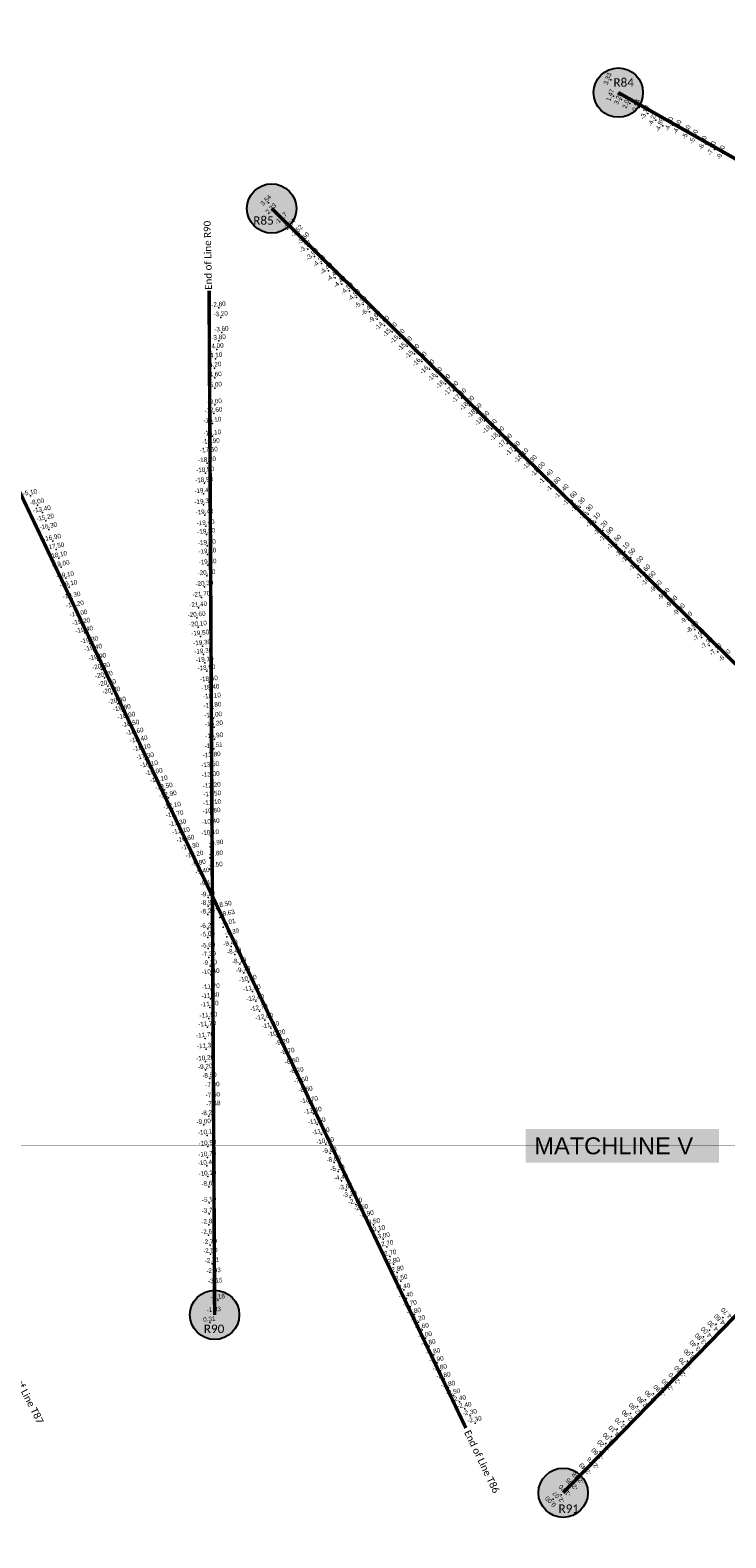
# Model space of a CAD drawing. Header units: feet. Extents: x 850675 to 1077306, y 463961 to 606658.
# Tile 14 of 77: x 934496 to 936469, y 507390 to 511666. Entities that reach past the tile are written whole.
import ezdxf
from ezdxf.enums import TextEntityAlignment as Align

# ---------------------------------------------------------------- set-up
doc = ezdxf.new("R2010")
doc.units = ezdxf.units.FT
doc.header["$MEASUREMENT"] = 0
doc.header["$XCLIPFRAME"] = 0
doc.header["$PDSIZE"] = 100
doc.linetypes.add('DASHED', pattern=[0.75, 0.5, -0.25])
for name, color, linetype in [('Circle', 253, 'Continuous'), ('ELEV8', 7, 'Continuous'), ('MATCHLINE', 7, 'DASHED'), ('Plan', 150, 'Continuous'), ('POINTS8', 7, 'Continuous'), ('Text', 255, 'Continuous')]:
    doc.layers.add(name, color=color, linetype=linetype)
doc.layers.add('MrSID', color=251, linetype='Continuous', transparency=0.2)
doc.styles.add('Legend', font='calibri.ttf')
doc.styles.add('MM-STANDARD', font='txt', dxfattribs={"height": 1})
doc.styles.get("Standard").update_dxf_attribs({"font": 'simplex.shx'})
picture_1 = doc.add_image_def('image1.sid', size_in_pixel=(6320, 6967))
picture_2 = doc.add_image_def('image11.jpg', size_in_pixel=(1570, 944))

# ---------------------------------------------------------------- blocks, each defined once
blk = doc.blocks.new('circle-block')
at = {"layer": 'Circle'}
h = blk.add_hatch(color=256, dxfattribs=at)
h.dxf.hatch_style = 1
edge = h.paths.add_edge_path()
edge.add_arc((945749.99, 597641.21), 70, 0, 360)
blk.add_circle((945749.99, 597641.21), 70, dxfattribs=at)

msp = doc.modelspace()

# ---------------------------------------------------------------- linework, layer by layer
at = {"layer": 'MATCHLINE', "color": 1, "const_width": 1, "flags": 128}
msp.add_lwpolyline([(963828.314, 508502.1039), (899094.3378, 508502.1039)], dxfattribs=at)
at = {"layer": 'Plan', "const_width": 10}
for points in [[(936164.27, 511489.16), (938991.5787, 509889.837)], [(935180.87, 511160.47), (937611, 508774.41)], [(935019.11, 508022.37), (935003.3, 510927.26)], [(934302.46, 510699.95), (935731.8487, 507701.3854)], [(936007.81, 507517.7), (938176.98, 509745.16)]]:
    msp.add_lwpolyline(points, dxfattribs=at)
at = {"layer": 'POINTS8', "color": 250, "linetype": 'Continuous', "lineweight": 0, "transparency": 33554687}
for p in [(936143.203, 511525.122, 3.326), (936150.702, 511478.776, 1.473), (936173.105, 511469.477, 3.201), (936196.998, 511458.075, 1.995), (936223.4, 511447.354, -0.538), (936248.03, 511429.874, -3.096), (936270.442, 511410.698, -4.234), (936290.733, 511394.517, -4.885), (936317.55, 511396.7, -4.6), (936340.99, 511388.3, -4.8), (936366.65, 511373.83, -5.3), (936387.56, 511360.9, -5.5), (936413.03, 511343.34, -6), (936438.5, 511327.82, -7.2), (936464.59, 511316.14, -9.6), (935171.597, 511176.791, 3.54), (935186.038, 511153.047, 2.333), (935214.385, 511125.393, -1.168), (935238.099, 511106.622, -2.638), (935259.126, 511089.84, -3.518), (935277.796, 511068.667, -3.595), (935283.7708, 511045.3661, -3.7678), (935302.36, 511023.95, -3.9), (935321.9, 511004.31, -4.3), (935342.48, 510983.68, -4.4), (935361.03, 510963.76, -4.4), (935380.35, 510945.7, -4.4), (935401.38, 510927.07, -4.5), (935030.78, 510878.74, -2.8), (935421.3, 510907.7, -4.8), (935440.32, 510887.96, -5.3), (935458.71, 510867.25, -6.4), (935036.95, 510851.71, -3.2), (935479.93, 510846.59, -9.6), (935500.77, 510828.68, -14), (935031.15, 510785.35, -3.8), (935039.11, 510808.79, -3.6), (935522.96, 510810.4, -15.1), (935544.39, 510791.36, -15.2), (935025.1, 510760.84, -4), (935565.28, 510770.17, -15.3), (935586.23, 510748.52, -15.6), (935018.81, 510707.93, -4.2), (935021.1, 510734.43, -4.1), (935607.17, 510726.67, -16), (935628.89, 510704.69, -16.1), (935019.6, 510679.78, -4.6), (935650.73, 510683.58, -16.4), (935673.59, 510662.98, -16.9), (935020.06, 510650.73, -5), (935696.54, 510643.12, -17), (935719.52, 510622.84, -17.4), (935016.49, 510578.99, -12.6), (935019.96, 510603.27, -9), (935741.71, 510601.87, -18), (935762.9, 510580.34, -18.5), (935013.23, 510550.86, -15.1), (935784.42, 510558.35, -18.6), (935805.9, 510535.75, -18.6), (935009.11, 510490.8, -16.9), (935013.02, 510514.55, -16.1), (935826.91, 510514.9, -18), (935848.88, 510494.36, -17.9), (934998.25, 510438.61, -18.2), (935003.37, 510466.07, -17.5), (935871.9, 510473.1, -17.8), (935895.64, 510452.82, -18.1), (934992.94, 510409.96, -18.5), (935919.57, 510433.58, -18.3), (935942.87, 510413.99, -18), (934990.1, 510381.32, -18.9), (935965.34, 510392.8, -17.4), (935987, 510371.34, -16.8), (934496.75, 510345.06, -5.1), (934516.98, 510319.31, -8), (934987.68, 510351.04, -19.4), (934987.94, 510320.06, -19.3), (936009.72, 510351.12, -16.4), (936033.12, 510330.94, -15.6), (936056.38, 510313.19, -15.3), (934530.72, 510297.94, -13.4), (934540.05, 510274.54, -15.2), (934991.11, 510290.2, -19.4), (936078.72, 510293.46, -15.3), (936099.65, 510270.5, -15.1), (934548.76, 510249.97, -16.3), (934994.3, 510259.71, -19.4), (934995.74, 510235.35, -19.3), (936120.4, 510247.46, -14.2), (936136.65, 510229.31, -13.9), (934559.63, 510217.36, -16.9), (934569.12, 510193.4, -17.5), (934997.81, 510203.97, -19.1), (936158.78, 510207.34, -13.6), (936182.3, 510186.24, -13.1), (934576.82, 510168.45, -18.1), (934584.07, 510142.79, -19), (934999.12, 510179.52, -19.2), (934999.68, 510148.65, -19.8), (936199.39, 510169.35, -12.5), (936221.47, 510147.11, -11.6), (934596.51, 510111.48, -19.1), (934996.79, 510118.17, -20.1), (936241.54, 510123.22, -11.6), (936256.52, 510104.27, -10.9), (934605.95, 510086.73, -19.1), (934614.93, 510053.65, -19.3), (934982.05, 510057.08, -21.7), (934990.71, 510087.18, -20.3), (936277.44, 510081.83, -9.6), (936299.84, 510060.04, -9.4), (934624.42, 510028.3, -19.2), (934973.33, 510027.5, -21.4), (936321.9, 510037.9, -9.6), (936343.26, 510016.06, -9.3), (934634.49, 510002.53, -19), (934642.23, 509979.3, -19.2), (934968.61, 509999.39, -20.6), (934972.38, 509972.64, -20.1), (936363.99, 509992.89, -9.1), (934650.69, 509956.56, -19.4), (934665.07, 509927.09, -19.3), (934978.96, 509946.91, -19.5), (936381.03, 509966.59, -8.6), (936400, 509943.77, -7.9), (934676.07, 509905.47, -19.4), (934984.48, 509919.37, -19.3), (934987.65, 509895.54, -19.3), (936422.41, 509921.33, -7.3), (936446.93, 509903.09, -7.1), (934687.74, 509879.39, -19.9), (934698.55, 509852.57, -20.3), (934991.48, 509871.83, -19.1), (934996.78, 509848.35, -18.9), (934706.51, 509828.87, -20.7), (934715.62, 509805.6, -20.7), (935003.51, 509816.96, -18.5), (934727.38, 509784.1, -20.7), (934744.05, 509755.4, -20.4), (935007.96, 509792.95, -18.4), (935012, 509768.45, -18.1), (934757.41, 509734.47, -19.8), (934770.24, 509712.61, -18.9), (935013.71, 509742.46, -17.8), (935015.64, 509714.77, -17), (934781.74, 509690.03, -18.5), (935018, 509689.7, -16.2), (934793.92, 509667.6, -18.6), (934805.35, 509645.33, -18.4), (935017.2083, 509628.0438, -14.5086), (935018.62, 509655.74, -14.9), (934814.03, 509621.84, -18.1), (934823.3, 509597.62, -17.3), (935011.62, 509601.58, -13.8), (934834.61, 509574.89, -16.1), (934847.98, 509553.17, -15), (935007.11, 509573.87, -13.5), (935008.74, 509545.95, -13), (934862.37, 509532.28, -14.1), (934876.49, 509511.77, -13.5), (935011.66, 509514.84, -12.2), (934887.91, 509489.13, -12.9), (934899.72, 509457.65, -12.1), (935012.7, 509466.56, -11.1), (935012.95, 509490.73, -11.5), (934907.15, 509433.35, -11.7), (935008.63, 509412.03, -10.4), (935011.16, 509442.6, -10.8), (934915.05, 509408.51, -11.3), (934925.23, 509385.86, -11.1), (935007.0385, 509380.982, -10.1), (934937.9, 509363.57, -10.6), (934951.25, 509341.76, -10.3), (935006.0769, 509349.5627, -9.9), (934963.67, 509319.05, -10.2), (934975.28, 509295.12, -9.8), (935004.4063, 509286.8498, -9.5), (935005.2253, 509318.6311, -9.8), (934985.79, 509271.66, -9.4), (934998.66, 509238.82, -9.1), (935000.7822, 509206.643, -9.2), (935000.0629, 509157.8655, -8.2), (935000.4493, 509182.0655, -8.9), (935024.45, 509174.68, -8.5), (934999.5382, 509116.955, -6.2), (935033.4737, 509149.7448, -8.6293), (935043.6965, 509122.0194, -9.0116), (935000.1518, 509092.7867, -5), (935053.9194, 509094.294, -9.3938), (935001.1699, 509061.1092, -5.6), (935003.0475, 509036.2677, -7.3), (935065.56, 509067.13, -9.4), (935076.1, 509044.81, -8.4), (935006.0324, 509011.6651, -9.2), (935008.5485, 508986.3822, -10.4), (935090.15, 509017.37, -8.1), (935101.61, 508992.15, -9.7), (935009.0856, 508943.8542, -11.7), (935114.96, 508966.78, -10.4), (935007.5829, 508918.9138, -11.8), (935126.18, 508939.85, -11.5), (935135.92, 508911.95, -12.4), (935002.2513, 508863.2283, -11.5), (935005.6513, 508894.5881, -11.6), (935146.3, 508883.9, -12.7), (935161.38, 508858.7, -12), (934998.4262, 508838.2544, -11.7), (935178.86, 508835.43, -11.3), (934992.5759, 508806.6629, -11.7), (934995.1612, 508776.3281, -11.3), (935196.32, 508811.75, -10.2), (935212.78, 508787, -9.2), (934992.9477, 508741.354, -10.2), (935227.17, 508760.56, -8.7), (935239.96, 508733.01, -8.5), (934993.2774, 508716.945, -9.2), (935005.2074, 508692.3748, -8.5), (935252.8, 508705.96, -8.2), (935013.6072, 508665.4321, -7.9), (935266.27, 508679.42, -7.6), (935278.49, 508652.04, -8.8), (935014.7082, 508636.6251, -7.5), (935016.0755, 508611.8197, -7.4844), (935288.55, 508622.44, -10.7), (934988.85, 508560.94, -9), (935002.1339, 508585.7653, -8.2605), (935299.22, 508592.41, -11.4), (935310.29, 508562.56, -11.5), (934997.75, 508531.36, -10.1), (935321.77, 508533.92, -11.2), (934999.61, 508500.37, -10.9), (935334.09, 508506.51, -10.5), (935346.6, 508479.83, -9), (934997.25, 508444.81, -10.4), (934998.88, 508468.95, -10.7), (935358.39, 508454.57, -8), (935369.41, 508428.56, -5.3), (934999.38, 508414.66, -10.1), (935002.86, 508385.55, -8.6), (935379.29, 508402.86, -4.4), (935391.8882, 508376.1301, -3.6736), (935403.74, 508355.14, -3.2), (935003.48, 508308.76, -3.7), (935003.95, 508340.02, -5.1), (935419.45, 508335.41, -2.9), (935435.92, 508317.38, -2.5), (935451.93, 508299.47, -2.9), (935002.7, 508277.92, -2.8), (935469.89, 508277.32, -3.5), (935484.16, 508257.6, -3.1), (935002.13, 508248.45, -2.6), (935006.1071, 508220.2702, -2.7), (935497.51, 508237.19, -3), (935507.51, 508215, -2.7), (935007.6829, 508194.8463, -2.5), (935516.19, 508187.94, -2.7), (935012.1013, 508167.4988, -2.7062), (935016.8144, 508138.3271, -2.9261), (935526.07, 508165.85, -2.8), (935537, 508142.62, -2.8), (935021.5275, 508109.1554, -3.146), (935547.48, 508117.97, -2.5), (935555.43, 508092.99, -2.4), (935028.562, 508064.045, -3.184), (935563.44, 508068.54, -2.4), (935573.99, 508045, -2.7), (935005.018, 508000.331, 0.312), (935017.579, 508027.624, -1.829), (935585.78, 508023.21, -2.8), (935597.71, 508002.08, -3.2), (936460.4, 508014.63, -4.6), (935608.09, 507979.99, -3.6), (936405.96, 507960.32, -3.8), (936423.1, 507978.58, -4), (936441.7, 507996.22, -4.3), (935617, 507956.35, -3), (935627.28, 507934.01, -2.8), (936374.63, 507915.48, -3), (936390.89, 507940.34, -3.4), (935640.47, 507908.74, -2.8), (935650.22, 507886.3, -2.9), (936360.72, 507891.03, -2.7), (935659.49, 507863.18, -2.8), (935669.79, 507841.07, -2.8), (936311.48, 507830.2, -2.6), (936331.55, 507848.28, -2.7), (936347.17, 507868.39, -2.6), (935682.82, 507815.99, -2.8), (935697.01, 507793.94, -2.5), (936263.94, 507798.19, -2.9), (936288.32, 507814.4, -2.8), (935713.53, 507775.62, -2.4), (935729.13, 507756.07, -2.4), (936218.78, 507762.52, -2.8), (936241.21, 507780.98, -2.8), (935744.44, 507736.01, -2.3), (935757.82, 507715.6, -2.3), (936178.9, 507720.28, -3.7), (936198.53, 507742.23, -2.9), (936144.68, 507677.75, -4), (936161.2, 507698.31, -4.1), (936112.34, 507634.26, -2.6), (936129.3, 507657.67, -3.2), (936077.75, 507592.0157, -2.487), (936099.6797, 507608.698, -2.755), (936019.9938, 507530.779, -1.702), (936039.8025, 507549.3264, -2.045), (936056.9445, 507566.297, -2.475), (935979.16, 507499.93), (936002.1679, 507512.301, -2.073)]:
    msp.add_point(p, dxfattribs=at)

# ---------------------------------------------------------------- block references
at = {"layer": 'Circle'}
for p in [(-9585.72, -86152.05), (-10569.12, -86480.74), (-10730.88, -89618.84), (-9742.18, -90123.51, 0.38)]:
    msp.add_blockref('circle-block', p, dxfattribs=at)

# ---------------------------------------------------------------- texts
at = {"layer": 'ELEV8', "color": 18, "true_color": 0x000000, "transparency": 33554687, "style": 'MM-STANDARD'}
for s, rotation, p in [('3.33', 70, (936143.203, 511525.122, 3.326)), ('1.47', 70, (936150.702, 511478.776, 1.473)), ('3.20', 70, (936173.105, 511469.477, 3.201)), ('2.00', 70, (936196.998, 511458.075, 1.995)), ('-0.54', 70, (936223.4, 511447.354, -0.538)), ('-3.10', 70, (936248.03, 511429.874, -3.096)), ('-4.23', 70, (936270.442, 511410.698, -4.234)), ('-4.89', 70, (936290.733, 511394.517, -4.885)), ('-4.60', 70, (936317.55, 511396.7, -4.6)), ('-4.80', 70, (936340.99, 511388.3, -4.8)), ('-5.30', 70, (936366.65, 511373.83, -5.3)), ('-5.50', 70, (936387.56, 511360.9, -5.5)), ('-6.00', 70, (936413.03, 511343.34, -6)), ('-7.20', 70, (936438.5, 511327.82, -7.2)), ('-9.60', 70, (936464.59, 511316.14, -9.6)), ('3.54', 45, (935171.597, 511176.791, 3.54)), ('2.33', 45, (935186.038, 511153.047, 2.333)), ('-1.17', 45, (935214.385, 511125.393, -1.168)), ('-2.64', 45, (935238.099, 511106.622, -2.638)), ('-3.52', 45, (935259.126, 511089.84, -3.518)), ('-3.60', 45, (935277.796, 511068.667, -3.595)), ('-3.77', 45, (935283.7708, 511045.3661, -3.7678)), ('-3.90', 45, (935302.36, 511023.95, -3.9)), ('-4.30', 45, (935321.9, 511004.31, -4.3)), ('-4.40', 45, (935342.48, 510983.68, -4.4)), ('-4.40', 45, (935361.03, 510963.76, -4.4)), ('-4.40', 45, (935380.35, 510945.7, -4.4)), ('-4.50', 45, (935401.38, 510927.07, -4.5)), ('-4.80', 45, (935421.3, 510907.7, -4.8)), ('-5.30', 45, (935440.32, 510887.96, -5.3)), ('-2.80', 5, (935030.78, 510878.74, -2.8)), ('-3.20', 5, (935036.95, 510851.71, -3.2)), ('-6.40', 45, (935458.71, 510867.25, -6.4)), ('-9.60', 45, (935479.93, 510846.59, -9.6)), ('-3.60', 5, (935039.11, 510808.79, -3.6)), ('-14.00', 45, (935500.77, 510828.68, -14)), ('-15.10', 45, (935522.96, 510810.4, -15.1)), ('-3.80', 5, (935031.15, 510785.35, -3.8)), ('-15.20', 45, (935544.39, 510791.36, -15.2)), ('-15.30', 45, (935565.28, 510770.17, -15.3)), ('-4.10', 5, (935021.1, 510734.43, -4.1)), ('-4.00', 5, (935025.1, 510760.84, -4)), ('-15.60', 45, (935586.23, 510748.52, -15.6)), ('-16.00', 45, (935607.17, 510726.67, -16)), ('-4.20', 5, (935018.81, 510707.93, -4.2)), ('-4.60', 5, (935019.6, 510679.78, -4.6)), ('-16.10', 45, (935628.89, 510704.69, -16.1)), ('-16.40', 45, (935650.73, 510683.58, -16.4)), ('-5.00', 5, (935020.06, 510650.73, -5)), ('-16.90', 45, (935673.59, 510662.98, -16.9)), ('-17.00', 45, (935696.54, 510643.12, -17)), ('-9.00', 5, (935019.96, 510603.27, -9)), ('-17.40', 45, (935719.52, 510622.84, -17.4)), ('-18.00', 45, (935741.71, 510601.87, -18)), ('-18.50', 45, (935762.9, 510580.34, -18.5)), ('-15.10', 5, (935013.23, 510550.86, -15.1)), ('-12.60', 5, (935016.49, 510578.99, -12.6)), ('-18.60', 45, (935784.42, 510558.35, -18.6)), ('-16.10', 5, (935013.02, 510514.55, -16.1)), ('-18.60', 45, (935805.9, 510535.75, -18.6)), ('-18.00', 45, (935826.91, 510514.9, -18)), ('-17.50', 5, (935003.37, 510466.07, -17.5)), ('-16.90', 5, (935009.11, 510490.8, -16.9)), ('-17.90', 45, (935848.88, 510494.36, -17.9)), ('-17.80', 45, (935871.9, 510473.1, -17.8)), ('-18.10', 45, (935895.64, 510452.82, -18.1)), ('-18.20', 5, (934998.25, 510438.61, -18.2)), ('-18.30', 45, (935919.57, 510433.58, -18.3)), ('-18.00', 45, (935942.87, 510413.99, -18)), ('-18.90', 5, (934990.1, 510381.32, -18.9)), ('-18.50', 5, (934992.94, 510409.96, -18.5)), ('-17.40', 45, (935965.34, 510392.8, -17.4)), ('-16.80', 45, (935987, 510371.34, -16.8)), ('-5.10', 10, (934496.75, 510345.06, -5.1)), ('-19.40', 5, (934987.68, 510351.04, -19.4)), ('-16.40', 45, (936009.72, 510351.12, -16.4)), ('-15.60', 45, (936033.12, 510330.94, -15.6)), ('-8.00', 10, (934516.98, 510319.31, -8)), ('-13.40', 10, (934530.72, 510297.94, -13.4)), ('-19.30', 5, (934987.94, 510320.06, -19.3)), ('-19.40', 5, (934991.11, 510290.2, -19.4)), ('-15.30', 45, (936056.38, 510313.19, -15.3)), ('-15.30', 45, (936078.72, 510293.46, -15.3)), ('-15.20', 10, (934540.05, 510274.54, -15.2)), ('-16.30', 10, (934548.76, 510249.97, -16.3)), ('-19.40', 5, (934994.3, 510259.71, -19.4)), ('-15.10', 45, (936099.65, 510270.5, -15.1)), ('-14.20', 45, (936120.4, 510247.46, -14.2)), ('-16.90', 10, (934559.63, 510217.36, -16.9)), ('-19.30', 5, (934995.74, 510235.35, -19.3)), ('-13.90', 45, (936136.65, 510229.31, -13.9)), ('-13.60', 45, (936158.78, 510207.34, -13.6)), ('-17.50', 10, (934569.12, 510193.4, -17.5)), ('-18.10', 10, (934576.82, 510168.45, -18.1)), ('-19.10', 5, (934997.81, 510203.97, -19.1)), ('-19.20', 5, (934999.12, 510179.52, -19.2)), ('-13.10', 45, (936182.3, 510186.24, -13.1)), ('-12.50', 45, (936199.39, 510169.35, -12.5)), ('-19.00', 10, (934584.07, 510142.79, -19)), ('-19.80', 5, (934999.68, 510148.65, -19.8)), ('-11.60', 45, (936221.47, 510147.11, -11.6)), ('-11.60', 45, (936241.54, 510123.22, -11.6)), ('-19.10', 10, (934596.51, 510111.48, -19.1)), ('-19.10', 10, (934605.95, 510086.73, -19.1)), ('-20.30', 5, (934990.71, 510087.18, -20.3)), ('-20.10', 5, (934996.79, 510118.17, -20.1)), ('-10.90', 45, (936256.52, 510104.27, -10.9)), ('-9.60', 45, (936277.44, 510081.83, -9.6)), ('-19.30', 10, (934614.93, 510053.65, -19.3)), ('-21.70', 5, (934982.05, 510057.08, -21.7)), ('-9.40', 45, (936299.84, 510060.04, -9.4)), ('-9.60', 45, (936321.9, 510037.9, -9.6)), ('-19.20', 10, (934624.42, 510028.3, -19.2)), ('-19.00', 10, (934634.49, 510002.53, -19)), ('-20.60', 5, (934968.61, 509999.39, -20.6)), ('-21.40', 5, (934973.33, 510027.5, -21.4)), ('-9.30', 45, (936343.26, 510016.06, -9.3)), ('-9.10', 45, (936363.99, 509992.89, -9.1)), ('-19.20', 10, (934642.23, 509979.3, -19.2)), ('-19.40', 10, (934650.69, 509956.56, -19.4)), ('-20.10', 5, (934972.38, 509972.64, -20.1)), ('-8.60', 45, (936381.03, 509966.59, -8.6)), ('-7.90', 45, (936400, 509943.77, -7.9)), ('-19.30', 10, (934665.07, 509927.09, -19.3)), ('-19.40', 10, (934676.07, 509905.47, -19.4)), ('-19.50', 5, (934978.96, 509946.91, -19.5)), ('-19.30', 5, (934984.48, 509919.37, -19.3)), ('-7.30', 45, (936422.41, 509921.33, -7.3)), ('-7.10', 45, (936446.93, 509903.09, -7.1)), ('-19.90', 10, (934687.74, 509879.39, -19.9)), ('-19.30', 5, (934987.65, 509895.54, -19.3)), ('-19.10', 5, (934991.48, 509871.83, -19.1)), ('-6.60', 45, (936472.49, 509885.87, -6.6)), ('-20.30', 10, (934698.55, 509852.57, -20.3)), ('-20.70', 10, (934706.51, 509828.87, -20.7)), ('-18.90', 5, (934996.78, 509848.35, -18.9)), ('-20.70', 10, (934715.62, 509805.6, -20.7)), ('-20.70', 10, (934727.38, 509784.1, -20.7)), ('-18.50', 5, (935003.51, 509816.96, -18.5)), ('-18.40', 5, (935007.96, 509792.95, -18.4)), ('-20.40', 10, (934744.05, 509755.4, -20.4)), ('-19.80', 10, (934757.41, 509734.47, -19.8)), ('-18.10', 5, (935012, 509768.45, -18.1)), ('-17.80', 5, (935013.71, 509742.46, -17.8)), ('-18.90', 10, (934770.24, 509712.61, -18.9)), ('-18.50', 10, (934781.74, 509690.03, -18.5)), ('-17.00', 5, (935015.64, 509714.77, -17)), ('-18.60', 10, (934793.92, 509667.6, -18.6)), ('-16.20', 5, (935018, 509689.7, -16.2)), ('-14.90', 5, (935018.62, 509655.74, -14.9)), ('-18.40', 10, (934805.35, 509645.33, -18.4)), ('-18.10', 10, (934814.03, 509621.84, -18.1)), ('-14.51', 5, (935017.2083, 509628.0438, -14.5086)), ('-17.30', 10, (934823.3, 509597.62, -17.3)), ('-16.10', 10, (934834.61, 509574.89, -16.1)), ('-13.50', 5, (935007.11, 509573.87, -13.5)), ('-13.80', 5, (935011.62, 509601.58, -13.8)), ('-15.00', 10, (934847.98, 509553.17, -15)), ('-14.10', 10, (934862.37, 509532.28, -14.1)), ('-13.00', 5, (935008.74, 509545.95, -13)), ('-13.50', 10, (934876.49, 509511.77, -13.5)), ('-12.90', 10, (934887.91, 509489.13, -12.9)), ('-12.20', 5, (935011.66, 509514.84, -12.2)), ('-11.50', 5, (935012.95, 509490.73, -11.5)), ('-12.10', 10, (934899.72, 509457.65, -12.1)), ('-11.70', 10, (934907.15, 509433.35, -11.7)), ('-10.80', 5, (935011.16, 509442.6, -10.8)), ('-11.10', 5, (935012.7, 509466.56, -11.1)), ('-11.30', 10, (934915.05, 509408.51, -11.3)), ('-10.40', 5, (935008.63, 509412.03, -10.4)), ('-11.10', 10, (934925.23, 509385.86, -11.1)), ('-10.60', 10, (934937.9, 509363.57, -10.6)), ('-10.10', 5, (935007.0385, 509380.982, -10.1)), ('-9.90', 5, (935024.1517, 509352.3415, -9.9)), ('-10.30', 10, (934951.25, 509341.76, -10.3)), ('-10.20', 10, (934963.67, 509319.05, -10.2)), ('-9.80', 5, (935023.3001, 509321.4099, -9.8)), ('-9.80', 10, (934975.28, 509295.12, -9.8)), ('-9.40', 10, (934985.79, 509271.66, -9.4)), ('-9.50', 5, (935022.4811, 509289.6286, -9.5)), ('-9.10', 10, (934998.66, 509238.82, -9.1)), ('-8.90', 5, (935000.4493, 509182.0655, -8.9)), ('-9.20', 5, (935000.7822, 509206.643, -9.2)), ('-8.50', 10, (935048.7843, 509177.2856, -8.5)), ('-8.20', 5, (935000.0629, 509157.8655, -8.2)), ('-8.63', 10, (935057.808, 509152.3504, -8.6293)), ('-6.20', 5, (934999.5382, 509116.955, -6.2)), ('-9.01', 10, (935059.7749, 509126.7961, -9.0116)), ('-9.39', 10, (935069.9978, 509099.0707, -9.3938)), ('-5.00', 5, (935000.1518, 509092.7867, -5)), ('-5.60', 5, (935001.1699, 509061.1092, -5.6)), ('-9.40', 10, (935065.56, 509067.13, -9.4)), ('-7.30', 5, (935003.0475, 509036.2677, -7.3)), ('-9.20', 5, (935006.0324, 509011.6651, -9.2)), ('-8.40', 10, (935076.1, 509044.81, -8.4)), ('-8.10', 10, (935090.15, 509017.37, -8.1)), ('-10.40', 5, (935008.5485, 508986.3822, -10.4)), ('-9.70', 10, (935101.61, 508992.15, -9.7)), ('-10.40', 10, (935114.96, 508966.78, -10.4)), ('-11.70', 5, (935009.0856, 508943.8542, -11.7)), ('-11.50', 10, (935126.18, 508939.85, -11.5)), ('-11.60', 5, (935005.6513, 508894.5881, -11.6)), ('-11.80', 5, (935007.5829, 508918.9138, -11.8)), ('-12.40', 10, (935135.92, 508911.95, -12.4)), ('-12.70', 10, (935146.3, 508883.9, -12.7)), ('-11.70', 5, (934998.4262, 508838.2544, -11.7)), ('-11.50', 5, (935002.2513, 508863.2283, -11.5)), ('-12.00', 10, (935161.38, 508858.7, -12)), ('-11.30', 10, (935178.86, 508835.43, -11.3)), ('-11.70', 5, (934992.5759, 508806.6629, -11.7)), ('-10.20', 10, (935196.32, 508811.75, -10.2)), ('-11.30', 5, (934995.1612, 508776.3281, -11.3)), ('-9.20', 10, (935212.78, 508787, -9.2)), ('-8.70', 10, (935227.17, 508760.56, -8.7)), ('-10.20', 5, (934992.9477, 508741.354, -10.2)), ('-9.20', 5, (934993.2774, 508716.945, -9.2)), ('-8.50', 10, (935239.96, 508733.01, -8.5)), ('-8.50', 5, (935005.2074, 508692.3748, -8.5)), ('-7.90', 5, (935013.6072, 508665.4321, -7.9)), ('-8.20', 10, (935252.8, 508705.96, -8.2)), ('-7.60', 10, (935266.27, 508679.42, -7.6)), ('-7.50', 5, (935014.7082, 508636.6251, -7.5)), ('-8.80', 10, (935278.49, 508652.04, -8.8)), ('-10.70', 10, (935288.55, 508622.44, -10.7)), ('-8.26', 5, (935002.1339, 508585.7653, -8.2605)), ('-7.48', 5, (935016.0755, 508611.8197, -7.4844)), ('-11.40', 10, (935299.22, 508592.41, -11.4)), ('-9.00', 5, (934988.85, 508560.94, -9)), ('-11.50', 10, (935310.29, 508562.56, -11.5)), ('-10.10', 5, (934997.75, 508531.36, -10.1)), ('-10.90', 5, (934999.61, 508500.37, -10.9)), ('-11.20', 10, (935321.77, 508533.92, -11.2)), ('-10.50', 10, (935334.09, 508506.51, -10.5)), ('-10.70', 5, (934998.88, 508468.95, -10.7)), ('-9.00', 10, (935346.6, 508479.83, -9)), ('-8.00', 10, (935358.39, 508454.57, -8)), ('-10.40', 5, (934997.25, 508444.81, -10.4)), ('-10.10', 5, (934999.38, 508414.66, -10.1)), ('-5.30', 10, (935369.41, 508428.56, -5.3)), ('-8.60', 5, (935002.86, 508385.55, -8.6)), ('-4.40', 10, (935379.29, 508402.86, -4.4)), ('-3.67', 10, (935391.8882, 508376.1301, -3.6736)), ('-5.10', 5, (935003.95, 508340.02, -5.1)), ('-3.20', 10, (935403.74, 508355.14, -3.2)), ('-2.90', 10, (935419.45, 508335.41, -2.9)), ('-3.70', 5, (935003.48, 508308.76, -3.7)), ('-2.50', 10, (935435.92, 508317.38, -2.5)), ('-2.90', 10, (935451.93, 508299.47, -2.9)), ('-2.60', 5, (935002.13, 508248.45, -2.6)), ('-2.80', 5, (935002.7, 508277.92, -2.8)), ('-3.50', 10, (935469.89, 508277.32, -3.5)), ('-3.10', 10, (935484.16, 508257.6, -3.1)), ('-3.00', 10, (935497.51, 508237.19, -3)), ('-2.70', 5, (935006.1071, 508220.2702, -2.7)), ('-2.70', 10, (935507.51, 508215, -2.7)), ('-2.50', 5, (935007.6829, 508194.8463, -2.5)), ('-2.71', 5, (935012.1013, 508167.4988, -2.7062)), ('-2.70', 10, (935516.19, 508187.94, -2.7)), ('-2.80', 10, (935526.07, 508165.85, -2.8)), ('-2.93', 5, (935016.8144, 508138.3271, -2.9261)), ('-2.80', 10, (935537, 508142.62, -2.8)), ('-2.50', 10, (935547.48, 508117.97, -2.5)), ('-3.15', 5, (935021.5275, 508109.1554, -3.146)), ('-2.40', 10, (935555.43, 508092.99, -2.4)), ('-2.40', 10, (935563.44, 508068.54, -2.4)), ('-1.83', 5, (935017.579, 508027.624, -1.829)), ('-3.18', 5, (935028.562, 508064.045, -3.184)), ('-2.70', 10, (935573.99, 508045, -2.7)), ('-2.80', 10, (935585.78, 508023.21, -2.8)), ('-4.70', 135, (936480.08, 508032.84, -4.7)), ('0.31', 5, (935005.018, 508000.331, 0.312)), ('-3.20', 10, (935597.71, 508002.08, -3.2)), ('-3.60', 10, (935608.09, 507979.99, -3.6)), ('-4.30', 135, (936441.7, 507996.22, -4.3)), ('-4.60', 135, (936460.4, 508014.63, -4.6)), ('-3.00', 10, (935617, 507956.35, -3)), ('-3.80', 135, (936405.96, 507960.32, -3.8)), ('-4.00', 135, (936423.1, 507978.58, -4)), ('-2.80', 10, (935627.28, 507934.01, -2.8)), ('-2.80', 10, (935640.47, 507908.74, -2.8)), ('-3.00', 135, (936374.63, 507915.48, -3)), ('-3.40', 135, (936390.89, 507940.34, -3.4)), ('-2.90', 10, (935650.22, 507886.3, -2.9)), ('-2.80', 10, (935659.49, 507863.18, -2.8)), ('-2.60', 135, (936347.17, 507868.39, -2.6)), ('-2.70', 135, (936360.72, 507891.03, -2.7)), ('-2.80', 10, (935669.79, 507841.07, -2.8)), ('-2.80', 10, (935682.82, 507815.99, -2.8)), ('-2.60', 135, (936311.48, 507830.2, -2.6)), ('-2.70', 135, (936331.55, 507848.28, -2.7)), ('-2.50', 10, (935697.01, 507793.94, -2.5)), ('-2.40', 10, (935713.53, 507775.62, -2.4)), ('-2.80', 135, (936241.21, 507780.98, -2.8)), ('-2.90', 135, (936263.94, 507798.19, -2.9)), ('-2.80', 135, (936288.32, 507814.4, -2.8)), ('-2.40', 10, (935729.13, 507756.07, -2.4)), ('-2.30', 10, (935744.44, 507736.01, -2.3)), ('-2.90', 135, (936198.53, 507742.23, -2.9)), ('-2.80', 135, (936218.78, 507762.52, -2.8)), ('-2.30', 10, (935757.82, 507715.6, -2.3)), ('-4.10', 135, (936161.2, 507698.31, -4.1)), ('-3.70', 135, (936178.9, 507720.28, -3.7)), ('-3.20', 135, (936129.3, 507657.67, -3.2)), ('-4.00', 135, (936144.68, 507677.75, -4)), ('-2.76', 135, (936099.6797, 507608.698, -2.755)), ('-2.60', 135, (936112.34, 507634.26, -2.6)), ('-2.48', 135, (936056.9445, 507566.297, -2.475)), ('-2.49', 135, (936077.75, 507592.0157, -2.487)), ('-1.70', 135, (936019.9938, 507530.779, -1.702)), ('-2.05', 135, (936039.8025, 507549.3264, -2.045)), ('0.00', 135, (935979.16, 507499.93)), ('-2.07', 135, (936002.1679, 507512.301, -2.073))]:
    msp.add_text(s, height=13, rotation=rotation, dxfattribs=at).set_placement(p, align=Align.BOTTOM_CENTER)
at = {"layer": 'MATCHLINE', "color": 1, "insert": (935925.8474, 508525.852), "char_height": 48, "attachment_point": 1, "bg_fill": 1, "box_fill_scale": 1.5, "bg_fill_color": 255, "bg_fill_transparency": 0}
msp.add_mtext_dynamic_manual_height_columns('{\\fArial|b0|i0|c0|p34;MATCHLINE V}', width=500.499458, gutter_width=1521.1859, heights=[0], dxfattribs=at)
at = {"layer": 'Text', "color": 255, "style": 'Legend'}
for s, p in [('R84', (936179.4414, 511517.9934)), ('R85', (935157.6574, 511126.506)), ('R90', (935017.4758, 507982.7443)), ('R91', (936023.6892, 507472.6324))]:
    msp.add_text(s, height=24, dxfattribs=at).set_placement(p, align=Align.MIDDLE_CENTER)
at = {"layer": 'Text', "color": 18, "true_color": 0x000000, "style": 'Legend'}
for s, rotation, p in [('End of Line R90', 91.1313146, (934999.6348, 511027.6801)), ('End of Line T87', 297.1554984, (934481.8258, 507801.6703)), ('End of Line T86', 295.6169305, (935777.224, 507606.1744))]:
    msp.add_text(s, height=20, rotation=rotation, dxfattribs=at).set_placement(p, align=Align.MIDDLE_CENTER)

# ---------------------------------------------------------------- pictures from other files: only their frames are drawn
at = {"layer": 'MrSID'}
image = msp.add_image(picture_2, insert=(851552.7296, 463961.3689), size_in_units=(225757.9943, 135742.3864), rotation=0.370518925, dxfattribs=at)
image.dxf.flags = 7
image = msp.add_image(picture_1, insert=(923594.7346, 492931.7644), size_in_units=(20734.9081, 22857.6115), dxfattribs=at)
image.set_boundary_path([(-0.5, 6966.5), (-0.5, -0.5), (5914.224894, -0.5), (5914.224894, 953.969593), (6219.024894, 953.969593), (6219.024894, 2251.140526), (4695.024894, 2251.140526), (4695.024894, 6966.5), (-0.5, 6966.5)])

doc.saveas('drawing.dxf')
